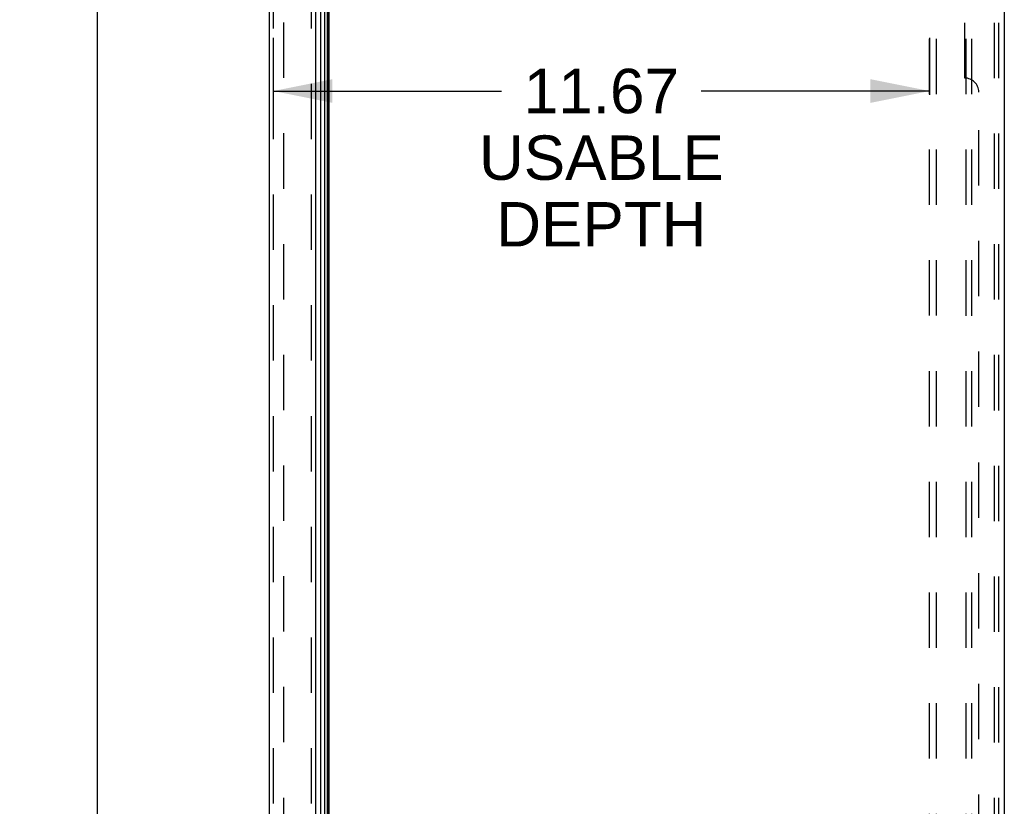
# Model space of a CAD drawing. Header units: inches. Extents: x 0 to 179, y 0 to 116.
# Tile 223 of 234: x 90 to 108, y 60 to 74. Entities that reach past the tile are written whole.
import ezdxf

# ---------------------------------------------------------------- set-up
doc = ezdxf.new("R2010")
doc.units = ezdxf.units.IN
doc.header["$LTSCALE"] = 9.842105
doc.header["$MEASUREMENT"] = 0
doc.linetypes.add('HIDDEN', pattern=[0.2, 0.1, -0.1])
doc.layers.get('0').update_dxf_attribs({"linetype": 'CONTINUOUS'})
for name, color, linetype in [('DEFAULT_2', 8, 'HIDDEN'), ('DIMENSIONS', 7, 'CONTINUOUS'), ('LEFTHAND_DOOR_ASSEMBLY', 7, 'CONTINUOUS'), ('RIGHTHAND_DOOR_ASSEMBLY', 7, 'CONTINUOUS'), ('SUBPANEL', 7, 'CONTINUOUS')]:
    doc.layers.add(name, color=color, linetype=linetype)
doc.styles.get("Standard").update_dxf_attribs({"font": 'arial.ttf'})
doc.dimstyles.new('DIMSTYLE_1', dxfattribs={"dimtxt": 0.789474, "dimasz": 1.052632, "dimexe": 0.09, "dimexo": 0.07, "dimgap": 0.0375, "dimtad": 0, "dimtih": 1, "dimtoh": 1, "dimzin": 4, "dimdsep": 46, "dimtxsty": 'Standard', "dimblk": '_FILLED', "dimblk1": '_FILLED', "dimblk2": '_FILLED', "dimcen": 0.09, "dimadec": 3, "dimazin": 1, "dimtfac": 1, "dimtdec": 3, "dimtofl": 0, "dimtmove": 0, "dimatfit": 3, "dimldrblk": '_FILLED', "dimfxl": 0, "dimtolj": 1, "dimtzin": 4, "dimarcsym": 0})

# ---------------------------------------------------------------- blocks, each defined once
blk = doc.blocks.new('_FILLED')
at = {"color": 0, "linetype": 'ByBlock'}
blk.add_solid([(0, 0), (-1, 0.2), (-1, -0.2)], dxfattribs=at)
blk = doc.blocks.new('*D10')
at = {"layer": 'DIMENSIONS', "color": 2, "linetype": 'Continuous'}
for p, q in [((94.79, 73.936), (94.79, 72.837)), ((106.456, 73.936), (106.456, 72.921)), ((94.79, 72.988), (98.849, 72.988)), ((106.456, 72.988), (102.397, 72.988))]:
    blk.add_line(p, q, dxfattribs=at)
at = {"layer": 'DIMENSIONS', "color": 2, "linetype": 'Continuous', "xscale": 1.0526315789, "yscale": 1.0526315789, "zscale": 1.0526315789, "rotation": 180}
blk.add_blockref('_FILLED', (94.79, 72.988), dxfattribs=at)
at = {"layer": 'DIMENSIONS', "color": 2, "linetype": 'Continuous', "xscale": 1.0526315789, "yscale": 1.0526315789, "zscale": 1.0526315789}
blk.add_blockref('_FILLED', (106.456, 72.988), dxfattribs=at)
at = {"layer": 'DIMENSIONS', "color": 2, "linetype": 'Continuous', "insert": (100.623, 73.383), "char_height": 0.7895, "width": 4.34357, "attachment_point": 2, "line_spacing_factor": 0.9}
blk.add_mtext('11.67\\PUSABLE\\PDEPTH', dxfattribs=at)
blk = doc.blocks.new('*D12')
at = {"layer": 'DIMENSIONS', "color": 2, "linetype": 'Continuous'}
for p, q in [((95.152, 81.375), (90.715, 81.375)), ((91.663, 81.375), (91.663, 58.165)), ((91.663, 33.375), (91.663, 56.586)), ((95.163, 33.375), (90.715, 33.375))]:
    blk.add_line(p, q, dxfattribs=at)
at = {"layer": 'DIMENSIONS', "color": 2, "linetype": 'Continuous', "xscale": 1.0526315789, "yscale": 1.0526315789, "zscale": 1.0526315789}
for p, rotation in [((91.663, 81.375), 90), ((91.663, 33.375), 270)]:
    blk.add_blockref('_FILLED', p, dxfattribs=dict(at, rotation=rotation))
at = {"layer": 'DIMENSIONS', "color": 2, "linetype": 'Continuous', "insert": (91.663, 57.77), "char_height": 0.7895, "width": 2.75876, "attachment_point": 2, "line_spacing_factor": 0.9}
blk.add_mtext('48.00', dxfattribs=at)

msp = doc.modelspace()

# ---------------------------------------------------------------- linework, layer by layer
at = {"color": 3, "linetype": 'Continuous'}
for p, q in [((107.785, 84.448), (107.785, 33.479)), ((95.785, 33.479), (95.785, 81.271))]:
    msp.add_line(p, q, dxfattribs=at)
at = {"layer": 'DEFAULT_2', "color": 8, "linetype": 'HIDDEN'}
for p, q in [((107.106, 33.563), (107.106, 84.073)), ((107.21, 33.563), (107.21, 84.073)), ((107.607, 84.043), (107.607, 33.593)), ((107.681, 84.043), (107.681, 33.593)), ((94.972, 80.11), (94.972, 34.641))]:
    msp.add_line(p, q, dxfattribs=at)
at = {"layer": 'LEFTHAND_DOOR_ASSEMBLY', "color": 8, "linetype": 'HIDDEN'}
for p, q in [((94.79, 80.99), (94.79, 33.76)), ((95.465, 80.99), (95.465, 33.76))]:
    msp.add_line(p, q, dxfattribs=at)
at = {"layer": 'RIGHTHAND_DOOR_ASSEMBLY', "color": 7, "linetype": 'Continuous'}
for p, q in [((95.707, 33.71), (95.707, 81.041)), ((95.632, 81.012), (95.632, 33.738)), ((95.751, 81.032), (95.751, 33.719)), ((95.764, 81.025), (95.764, 33.726)), ((95.773, 81.023), (95.773, 33.728))]:
    msp.add_line(p, q, dxfattribs=at)
at = {"layer": 'RIGHTHAND_DOOR_ASSEMBLY', "color": 3, "linetype": 'Continuous'}
for p, q in [((94.715, 80.99), (94.715, 33.76)), ((95.54, 80.99), (95.54, 33.76))]:
    msp.add_line(p, q, dxfattribs=at)
at = {"layer": 'RIGHTHAND_DOOR_ASSEMBLY', "color": 8, "linetype": 'HIDDEN'}
for p, q in [((94.79, 80.99), (94.79, 33.76)), ((95.465, 80.99), (95.465, 33.76))]:
    msp.add_line(p, q, dxfattribs=at)
at = {"layer": 'SUBPANEL', "color": 8, "linetype": 'HIDDEN'}
for p, q in [((106.456, 35.532), (106.456, 79.219)), ((106.581, 35.532), (106.581, 79.219)), ((107.081, 73.219), (107.081, 77.094)), ((107.331, 41.782), (107.331, 72.969))]:
    msp.add_line(p, q, dxfattribs=at)
msp.add_arc((107.081, 72.969), 0.25, 0, 90, dxfattribs=at)

# ---------------------------------------------------------------- dimensions: what is measured, and where the dimension line sits
at = {"layer": 'DIMENSIONS', "color": 2, "linetype": 'Continuous'}
dim = msp.add_linear_dim(base=(91.663, 81.375), p1=(95.233, 33.375), p2=(95.222, 81.375), angle=90, dimstyle='DIMSTYLE_1', dxfattribs=at)
dim.commit()
dim.dimension.update_dxf_attribs({"geometry": '*D12', "text_midpoint": (91.642, 57.371), "dimtype": 160})
dim = msp.add_linear_dim(base=(106.456, 72.988), p1=(94.79, 74.006), p2=(106.456, 74.006), text='<>\\PUSABLE\\PDEPTH', dimstyle='DIMSTYLE_1', dxfattribs=at)
dim.commit()
dim.dimension.update_dxf_attribs({"geometry": '*D10', "text_midpoint": (100.623, 71.804), "dimtype": 160})

doc.saveas('drawing.dxf')
